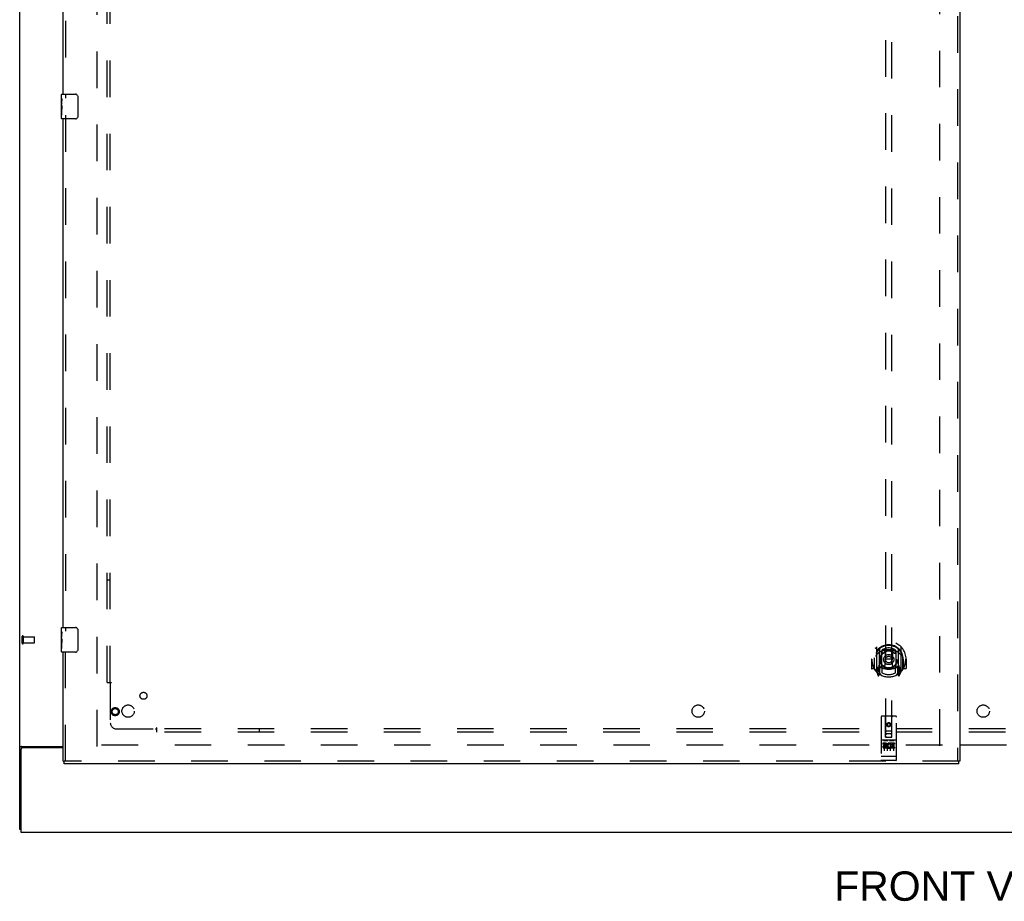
# Model space of a CAD drawing. Header units: inches. Extents: x 0 to 268, y 0 to 174.
# Tile 3 of 79: x 50 to 90, y 45 to 81. Entities that reach past the tile are written whole.
import ezdxf

# ---------------------------------------------------------------- set-up
doc = ezdxf.new("R2010")
doc.units = ezdxf.units.IN
doc.header["$LTSCALE"] = 14.749625
doc.header["$MEASUREMENT"] = 0
doc.linetypes.add('HIDDEN', pattern=[0.2, 0.1, -0.1])
doc.layers.get('0').update_dxf_attribs({"linetype": 'CONTINUOUS'})
for name, color, linetype in [('DEFAULT_2', 8, 'HIDDEN'), ('DIMENSIONS', 7, 'CONTINUOUS'), ('LEFTHAND_DOOR_ASSEMBLY', 7, 'CONTINUOUS'), ('SUBPANEL', 7, 'CONTINUOUS')]:
    doc.layers.add(name, color=color, linetype=linetype)
doc.styles.get("Standard").update_dxf_attribs({"font": 'arial.ttf'})

msp = doc.modelspace()

# ---------------------------------------------------------------- linework, layer by layer
at = {"color": 3, "linetype": 'Continuous'}
for p, q in [((50.143, 48.362), (50.143, 128.154)), ((50.213, 51.706), (51.893, 51.706)), ((51.893, 51.654), (50.255, 51.654)), ((88.08, 51.773), (89.955, 51.773)), ((89.955, 51.758), (88.08, 51.758)), ((50.195, 51.594), (50.195, 48.258)), ((50.195, 48.258), (127.841, 48.258))]:
    msp.add_line(p, q, dxfattribs=at)
at = {"color": 7, "linetype": 'Continuous'}
msp.add_line((50.195, 48.362), (50.143, 48.362), dxfattribs=at)
at = {"color": 3, "linetype": 'Continuous'}
for points in [[(50.178, 51.692), (50.174, 51.69), (50.171, 51.689), (50.167, 51.688), (50.164, 51.686), (50.161, 51.685), (50.158, 51.684), (50.155, 51.682), (50.152, 51.68), (50.15, 51.679), (50.148, 51.677), (50.146, 51.675), (50.145, 51.674), (50.144, 51.672), (50.143, 51.67), (50.143, 51.668), (50.143, 51.666)], [(50.213, 51.706), (50.211, 51.705), (50.208, 51.703), (50.205, 51.702), (50.202, 51.7), (50.199, 51.699), (50.195, 51.697), (50.191, 51.696), (50.186, 51.694), (50.178, 51.692)]]:
    msp.add_lwpolyline(points, dxfattribs=at)
msp.add_arc((50.255, 51.594), 0.06, 90, 180, dxfattribs=at)
at = {"layer": 'DEFAULT_2', "color": 8, "linetype": 'HIDDEN'}
for p, q in [((53.268, 51.706), (53.268, 124.81)), ((87.268, 51.737), (87.268, 124.779)), ((50.247, 55.866), (50.247, 56.15)), ((50.29, 55.866), (50.29, 56.15)), ((50.29, 56.132), (50.737, 56.132)), ((50.747, 55.894), (50.747, 56.122)), ((50.29, 55.884), (50.737, 55.884)), ((87.372, 51.758), (53.282, 51.758))]:
    msp.add_line(p, q, dxfattribs=at)
for centre, radius, start, end in [((50.268, 56.15), 0.0215, 360, 180), ((50.737, 56.122), 0.01, 360, 90), ((50.268, 55.866), 0.0215, 180, 0), ((50.737, 55.894), 0.01, 270, 0)]:
    msp.add_arc(centre, radius, start, end, dxfattribs=at)
at = {"layer": 'LEFTHAND_DOOR_ASSEMBLY', "color": 8, "linetype": 'HIDDEN'}
for p, q in [((87.976, 125.404), (87.976, 51.112)), ((51.997, 98.663), (51.997, 77.853)), ((85.08, 86.088), (85.08, 52.086)), ((85.33, 52.086), (85.33, 86.088)), ((51.997, 77.163), (51.997, 56.353)), ((51.997, 51.112), (51.997, 55.663)), ((84.705, 55.714), (84.705, 54.746)), ((84.823, 55.66), (84.823, 54.644)), ((84.83, 55.635), (84.83, 54.632)), ((85.58, 55.635), (85.58, 54.632)), ((85.588, 55.66), (85.588, 54.644)), ((85.705, 54.746), (85.705, 55.714)), ((84.52, 55.23), (84.505, 55.23)), ((84.505, 55.23), (84.505, 54.857)), ((84.623, 55.23), (84.638, 55.23)), ((84.623, 55.23), (84.623, 54.842)), ((84.63, 55.277), (84.631, 55.279)), ((84.63, 54.819), (84.63, 55.277)), ((84.923, 54.912), (84.923, 55.543)), ((84.93, 55.595), (84.93, 55.493)), ((85.042, 54.886), (85.073, 55.23)), ((85.043, 55.569), (85.073, 55.23)), ((85.338, 55.23), (85.073, 55.23)), ((85.368, 55.569), (85.338, 55.23)), ((85.368, 54.886), (85.338, 55.23)), ((85.48, 55.493), (85.48, 55.595)), ((85.488, 55.543), (85.488, 54.912)), ((85.788, 55.23), (85.773, 55.23)), ((85.78, 55.277), (85.78, 55.279)), ((85.78, 54.819), (85.78, 55.277)), ((85.788, 55.23), (85.788, 54.842)), ((85.905, 55.23), (85.89, 55.23)), ((85.905, 55.23), (85.905, 54.857)), ((84.623, 54.842), (84.52, 54.842)), ((84.623, 54.842), (84.631, 54.857)), ((84.823, 54.901), (84.763, 54.901)), ((84.763, 54.901), (84.763, 54.751)), ((84.833, 54.864), (84.833, 54.657)), ((84.923, 54.902), (84.85, 54.902)), ((84.919, 54.884), (84.853, 54.884)), ((84.93, 54.931), (84.93, 54.679)), ((85.48, 54.679), (85.48, 54.931)), ((85.56, 54.902), (85.488, 54.902)), ((85.558, 54.884), (85.492, 54.884)), ((85.578, 54.657), (85.578, 54.864)), ((85.648, 54.901), (85.588, 54.901)), ((85.648, 54.751), (85.648, 54.901)), ((85.78, 54.857), (85.788, 54.842)), ((85.89, 54.842), (85.788, 54.842)), ((84.71, 54.736), (84.78, 54.56)), ((84.763, 54.751), (84.83, 54.751)), ((84.801, 54.804), (84.771, 54.759)), ((84.801, 54.64), (84.806, 54.637)), ((84.809, 54.563), (84.823, 54.644)), ((84.9, 54.582), (84.83, 54.691)), ((85.58, 54.691), (85.51, 54.582)), ((85.58, 54.751), (85.648, 54.751)), ((85.588, 54.644), (85.602, 54.563)), ((85.609, 54.64), (85.609, 54.64)), ((85.609, 54.64), (85.609, 54.64)), ((85.609, 54.64), (85.609, 54.64)), ((85.64, 54.759), (85.61, 54.804)), ((85.631, 54.56), (85.701, 54.736)), ((84.893, 52.896), (84.893, 51.171)), ((85.488, 52.926), (84.923, 52.926)), ((85.079, 52.086), (85.075, 52.896)), ((85.332, 52.086), (85.335, 52.896)), ((85.518, 51.171), (85.518, 52.896)), ((85.205, 52.658), (85.143, 52.622)), ((85.143, 52.622), (85.153, 52.617)), ((85.143, 52.622), (85.143, 52.55)), ((85.143, 52.55), (85.153, 52.556)), ((85.143, 52.55), (85.205, 52.514)), ((85.205, 52.647), (85.153, 52.617)), ((85.153, 52.617), (85.153, 52.556)), ((85.153, 52.556), (85.205, 52.526)), ((85.268, 52.622), (85.205, 52.658)), ((85.205, 52.658), (85.205, 52.647)), ((85.258, 52.617), (85.205, 52.647)), ((85.205, 52.526), (85.258, 52.556)), ((85.205, 52.514), (85.268, 52.55)), ((85.205, 52.514), (85.205, 52.526)), ((85.268, 52.622), (85.258, 52.617)), ((85.258, 52.556), (85.258, 52.617)), ((85.268, 52.55), (85.258, 52.556)), ((85.268, 52.55), (85.268, 52.622)), ((85.078, 52.336), (85.333, 52.336)), ((85.079, 52.086), (85.08, 52.086)), ((85.08, 52.086), (85.33, 52.086)), ((85.29, 52.211), (85.12, 52.211)), ((85.33, 52.086), (85.332, 52.086)), ((85.488, 51.969), (84.923, 51.969)), ((85.061, 51.847), (84.969, 51.847)), ((84.969, 51.847), (84.969, 51.805)), ((85.061, 51.805), (84.969, 51.805)), ((84.994, 51.953), (85.166, 51.953)), ((85.018, 51.838), (85.018, 51.532)), ((85.065, 51.761), (85.019, 51.761)), ((85.061, 51.72), (85.032, 51.72)), ((85.125, 51.676), (85.032, 51.676)), ((85.125, 51.676), (85.125, 51.634)), ((85.143, 51.838), (85.143, 51.532)), ((85.244, 51.953), (85.416, 51.953)), ((85.257, 51.682), (85.274, 51.643)), ((85.268, 51.838), (85.268, 51.532)), ((85.281, 51.811), (85.268, 51.793)), ((85.278, 51.836), (85.281, 51.835)), ((85.437, 51.847), (85.281, 51.847)), ((85.281, 51.847), (85.281, 51.835)), ((85.281, 51.811), (85.281, 51.634)), ((85.437, 51.805), (85.324, 51.805)), ((85.324, 51.805), (85.324, 51.761)), ((85.416, 51.761), (85.324, 51.761)), ((85.416, 51.719), (85.324, 51.719)), ((85.324, 51.719), (85.324, 51.676)), ((85.437, 51.676), (85.324, 51.676)), ((85.393, 51.838), (85.393, 51.532)), ((85.416, 51.761), (85.416, 51.719)), ((85.437, 51.847), (85.437, 51.805)), ((85.437, 51.676), (85.437, 51.634)), ((84.911, 51.3), (84.91, 51.3)), ((84.912, 51.299), (84.911, 51.3)), ((84.911, 51.3), (84.911, 51.3)), ((84.913, 51.299), (84.912, 51.299)), ((84.914, 51.299), (84.913, 51.299)), ((84.915, 51.299), (84.914, 51.299)), ((84.916, 51.299), (84.915, 51.299)), ((84.915, 51.299), (84.915, 51.299)), ((84.917, 51.299), (84.916, 51.299)), ((84.918, 51.299), (84.917, 51.299)), ((84.919, 51.299), (84.918, 51.299)), ((84.92, 51.299), (84.919, 51.299)), ((84.921, 51.299), (84.92, 51.299)), ((84.92, 51.299), (84.92, 51.299)), ((84.922, 51.299), (84.921, 51.299)), ((84.923, 51.299), (84.922, 51.299)), ((85.488, 51.299), (84.923, 51.299)), ((85.125, 51.634), (85.032, 51.634)), ((85.437, 51.634), (85.281, 51.634)), ((85.488, 51.299), (85.489, 51.299)), ((85.489, 51.299), (85.49, 51.299)), ((85.49, 51.299), (85.491, 51.299)), ((85.491, 51.299), (85.492, 51.299)), ((85.492, 51.299), (85.493, 51.299)), ((85.493, 51.299), (85.494, 51.299)), ((85.493, 51.299), (85.493, 51.299)), ((85.494, 51.299), (85.495, 51.299)), ((85.495, 51.299), (85.496, 51.299)), ((85.496, 51.299), (85.497, 51.299)), ((85.497, 51.299), (85.498, 51.299)), ((85.497, 51.299), (85.497, 51.299)), ((85.498, 51.299), (85.499, 51.299)), ((85.499, 51.299), (85.5, 51.3)), ((85.5, 51.3), (85.501, 51.3)), ((85.501, 51.3), (85.502, 51.3)), ((85.501, 51.3), (85.501, 51.3)), ((88.038, 51.112), (51.935, 51.112)), ((85.488, 51.141), (84.923, 51.141))]:
    msp.add_line(p, q, dxfattribs=at)
at = {"layer": 'LEFTHAND_DOOR_ASSEMBLY', "color": 3, "linetype": 'Continuous'}
for p, q in [((88.08, 125.404), (88.08, 51.112)), ((51.893, 78.008), (51.893, 98.508)), ((51.893, 56.508), (51.893, 77.008)), ((51.893, 51.112), (51.893, 55.508)), ((88.038, 51.008), (51.935, 51.008))]:
    msp.add_line(p, q, dxfattribs=at)
at = {"layer": 'LEFTHAND_DOOR_ASSEMBLY', "color": 7, "linetype": 'Continuous'}
for p, q in [((51.833, 77.848), (51.833, 77.993)), ((51.848, 78.008), (52.388, 78.008)), ((52.488, 77.908), (52.488, 77.108)), ((51.833, 77.59), (51.833, 77.847)), ((51.839, 77.791), (51.833, 77.791)), ((51.833, 77.624), (51.84, 77.624)), ((51.833, 77.023), (51.833, 77.587)), ((51.834, 77.561), (51.833, 77.561)), ((51.84, 77.624), (51.84, 77.76)), ((51.833, 77.429), (51.839, 77.429)), ((51.833, 77.393), (51.84, 77.393)), ((51.833, 77.33), (51.84, 77.33)), ((51.833, 77.163), (51.84, 77.163)), ((51.84, 77.163), (51.84, 77.393)), ((52.388, 77.008), (51.848, 77.008)), ((51.833, 56.348), (51.833, 56.493)), ((51.848, 56.508), (52.388, 56.508)), ((51.833, 56.09), (51.833, 56.347)), ((51.839, 56.291), (51.833, 56.291)), ((51.833, 56.124), (51.84, 56.124)), ((51.833, 55.523), (51.833, 56.087)), ((51.834, 56.061), (51.833, 56.061)), ((51.84, 56.124), (51.84, 56.26)), ((52.488, 56.408), (52.488, 55.608)), ((51.833, 55.929), (51.839, 55.929)), ((51.833, 55.893), (51.84, 55.893)), ((51.833, 55.83), (51.84, 55.83)), ((51.833, 55.663), (51.84, 55.663)), ((51.84, 55.663), (51.84, 55.893)), ((52.388, 55.508), (51.848, 55.508)), ((51.893, 51.112), (51.935, 51.112)), ((51.935, 51.008), (51.935, 51.112)), ((88.08, 51.112), (88.038, 51.112)), ((88.038, 51.008), (88.038, 51.112))]:
    msp.add_line(p, q, dxfattribs=at)
for points in [[(52.481, 77.945), (52.483, 77.939), (52.485, 77.933), (52.486, 77.927), (52.487, 77.921), (52.488, 77.915), (52.488, 77.908)], [(51.833, 77.848), (51.833, 77.844), (51.833, 77.839), (51.834, 77.834), (51.836, 77.821)], [(51.833, 77.59), (51.833, 77.582), (51.834, 77.573), (51.834, 77.563)], [(51.834, 77.563), (51.837, 77.529), (51.838, 77.517), (51.839, 77.505), (51.839, 77.492), (51.84, 77.479), (51.84, 77.466), (51.84, 77.454), (51.839, 77.441), (51.839, 77.428), (51.838, 77.416), (51.837, 77.404)], [(51.836, 77.821), (51.837, 77.813), (51.837, 77.805), (51.838, 77.797)], [(51.838, 77.797), (51.839, 77.788), (51.839, 77.779), (51.84, 77.769), (51.84, 77.76)], [(52.488, 77.108), (52.488, 77.102), (52.487, 77.096), (52.486, 77.09), (52.485, 77.084), (52.483, 77.078), (52.481, 77.072)], [(52.481, 56.445), (52.483, 56.439), (52.485, 56.433), (52.486, 56.427), (52.487, 56.421), (52.488, 56.415), (52.488, 56.408)], [(51.833, 56.348), (51.833, 56.344), (51.833, 56.339), (51.834, 56.334), (51.836, 56.321)], [(51.833, 56.09), (51.833, 56.082), (51.834, 56.073), (51.834, 56.063)], [(51.834, 56.063), (51.837, 56.029), (51.838, 56.017), (51.839, 56.005), (51.839, 55.992), (51.84, 55.979), (51.84, 55.966), (51.84, 55.954), (51.839, 55.941), (51.839, 55.928), (51.838, 55.916), (51.837, 55.904)], [(51.836, 56.321), (51.837, 56.313), (51.837, 56.305), (51.838, 56.297)], [(51.838, 56.297), (51.839, 56.288), (51.839, 56.279), (51.84, 56.269), (51.84, 56.26)], [(52.488, 55.608), (52.488, 55.602), (52.487, 55.596), (52.486, 55.59), (52.485, 55.584), (52.483, 55.578), (52.481, 55.572)]]:
    msp.add_lwpolyline(points, dxfattribs=at)
at = {"layer": 'LEFTHAND_DOOR_ASSEMBLY', "color": 8, "linetype": 'HIDDEN'}
for points in [[(84.66, 55.669), (84.661, 55.67), (84.661, 55.67), (84.662, 55.671), (84.663, 55.672), (84.664, 55.673), (84.664, 55.674), (84.665, 55.674), (84.666, 55.675), (84.667, 55.676), (84.667, 55.677), (84.668, 55.677), (84.669, 55.678), (84.67, 55.679), (84.67, 55.68), (84.671, 55.68), (84.672, 55.681), (84.673, 55.682), (84.674, 55.682), (84.674, 55.683), (84.675, 55.683), (84.676, 55.684), (84.677, 55.685), (84.678, 55.685), (84.679, 55.686), (84.68, 55.686), (84.681, 55.687), (84.681, 55.687), (84.682, 55.688), (84.683, 55.688), (84.684, 55.689), (84.685, 55.689), (84.686, 55.69), (84.687, 55.69), (84.688, 55.691)], [(85.723, 55.691), (85.724, 55.69), (85.725, 55.69), (85.726, 55.689), (85.727, 55.689), (85.728, 55.688), (85.728, 55.688), (85.729, 55.687), (85.73, 55.687), (85.731, 55.686), (85.732, 55.686), (85.733, 55.685), (85.734, 55.685), (85.735, 55.684), (85.735, 55.683), (85.736, 55.683), (85.737, 55.682), (85.738, 55.682), (85.739, 55.681), (85.74, 55.68), (85.74, 55.68), (85.741, 55.679), (85.742, 55.678), (85.743, 55.677), (85.744, 55.677), (85.744, 55.676), (85.745, 55.675), (85.746, 55.674), (85.747, 55.674), (85.747, 55.673), (85.748, 55.672), (85.749, 55.671), (85.749, 55.67), (85.75, 55.67), (85.751, 55.669)], [(84.751, 55.445), (84.75, 55.444), (84.748, 55.442), (84.746, 55.441), (84.745, 55.439), (84.743, 55.438), (84.742, 55.436), (84.74, 55.435), (84.738, 55.433), (84.736, 55.431), (84.735, 55.429), (84.733, 55.427), (84.731, 55.425), (84.729, 55.423), (84.727, 55.421), (84.725, 55.419), (84.723, 55.416), (84.721, 55.414), (84.719, 55.411), (84.717, 55.409), (84.715, 55.406), (84.713, 55.403), (84.71, 55.4), (84.708, 55.397), (84.706, 55.394), (84.703, 55.391), (84.701, 55.387), (84.698, 55.383), (84.696, 55.38), (84.693, 55.376), (84.69, 55.372), (84.688, 55.368), (84.685, 55.363), (84.682, 55.358), (84.679, 55.354), (84.676, 55.349), (84.673, 55.343)], [(85.017, 55.587), (85.023, 55.588), (85.028, 55.59), (85.034, 55.591), (85.039, 55.592), (85.045, 55.594), (85.05, 55.595), (85.055, 55.596), (85.061, 55.597), (85.066, 55.599), (85.072, 55.6), (85.077, 55.601), (85.083, 55.602), (85.088, 55.603), (85.094, 55.604), (85.099, 55.604), (85.105, 55.605), (85.111, 55.606), (85.116, 55.607), (85.122, 55.607), (85.127, 55.608), (85.133, 55.609), (85.138, 55.609), (85.144, 55.61), (85.149, 55.61), (85.155, 55.611), (85.161, 55.611), (85.166, 55.611), (85.172, 55.612), (85.177, 55.612), (85.183, 55.612), (85.189, 55.612), (85.194, 55.612), (85.2, 55.612), (85.205, 55.612), (85.211, 55.612), (85.217, 55.612), (85.222, 55.612), (85.228, 55.612), (85.233, 55.612), (85.239, 55.612), (85.245, 55.611), (85.25, 55.611), (85.256, 55.611), (85.261, 55.61), (85.267, 55.61), (85.272, 55.609), (85.278, 55.609), (85.284, 55.608), (85.289, 55.607), (85.295, 55.607), (85.3, 55.606), (85.306, 55.605), (85.311, 55.604), (85.317, 55.604), (85.322, 55.603), (85.328, 55.602), (85.333, 55.601), (85.339, 55.6), (85.344, 55.599), (85.35, 55.597), (85.355, 55.596), (85.361, 55.595), (85.366, 55.594), (85.372, 55.592), (85.377, 55.591), (85.383, 55.59), (85.388, 55.588), (85.393, 55.587)], [(85.738, 55.343), (85.735, 55.349), (85.732, 55.354), (85.729, 55.358), (85.726, 55.363), (85.723, 55.368), (85.72, 55.372), (85.718, 55.376), (85.715, 55.38), (85.713, 55.383), (85.71, 55.387), (85.708, 55.391), (85.705, 55.394), (85.703, 55.397), (85.701, 55.4), (85.698, 55.403), (85.696, 55.406), (85.694, 55.409), (85.692, 55.411), (85.69, 55.414), (85.688, 55.416), (85.686, 55.419), (85.684, 55.421), (85.682, 55.423), (85.68, 55.425), (85.678, 55.427), (85.676, 55.429), (85.674, 55.431), (85.673, 55.433), (85.671, 55.435), (85.669, 55.436), (85.668, 55.438), (85.666, 55.439), (85.664, 55.441), (85.663, 55.442), (85.661, 55.444), (85.66, 55.445)], [(84.688, 54.769), (84.687, 54.77), (84.686, 54.77), (84.685, 54.771), (84.684, 54.771), (84.683, 54.772), (84.682, 54.772), (84.681, 54.773), (84.681, 54.773), (84.68, 54.774), (84.679, 54.774), (84.678, 54.775), (84.677, 54.775), (84.676, 54.776), (84.675, 54.776), (84.674, 54.777), (84.674, 54.778), (84.673, 54.778), (84.672, 54.779), (84.671, 54.78), (84.67, 54.78), (84.67, 54.781), (84.669, 54.782), (84.668, 54.782), (84.667, 54.783), (84.667, 54.784), (84.666, 54.785), (84.665, 54.785), (84.664, 54.786), (84.664, 54.787), (84.663, 54.788), (84.662, 54.789), (84.661, 54.789), (84.661, 54.79), (84.66, 54.791)], [(85.751, 54.791), (85.75, 54.79), (85.749, 54.789), (85.749, 54.789), (85.748, 54.788), (85.747, 54.787), (85.747, 54.786), (85.746, 54.785), (85.745, 54.785), (85.744, 54.784), (85.744, 54.783), (85.743, 54.782), (85.742, 54.782), (85.741, 54.781), (85.74, 54.78), (85.74, 54.78), (85.739, 54.779), (85.738, 54.778), (85.737, 54.778), (85.736, 54.777), (85.735, 54.776), (85.735, 54.776), (85.734, 54.775), (85.733, 54.775), (85.732, 54.774), (85.731, 54.774), (85.73, 54.773), (85.729, 54.773), (85.728, 54.772), (85.728, 54.772), (85.727, 54.771), (85.726, 54.771), (85.725, 54.77), (85.724, 54.77), (85.723, 54.769)], [(84.988, 51.952), (84.988, 51.952), (84.988, 51.952), (84.988, 51.952), (84.988, 51.952), (84.988, 51.952), (84.988, 51.952), (84.989, 51.952), (84.989, 51.952), (84.989, 51.952), (84.989, 51.952), (84.989, 51.952), (84.989, 51.952), (84.989, 51.952), (84.989, 51.952), (84.989, 51.952), (84.99, 51.952), (84.99, 51.952), (84.99, 51.952), (84.99, 51.952), (84.99, 51.953), (84.99, 51.953), (84.99, 51.953), (84.99, 51.953), (84.991, 51.953), (84.991, 51.953), (84.991, 51.953), (84.991, 51.953), (84.991, 51.953), (84.991, 51.953), (84.991, 51.953), (84.992, 51.953), (84.992, 51.953), (84.992, 51.953), (84.992, 51.953), (84.992, 51.953), (84.993, 51.953), (84.993, 51.953), (84.993, 51.953), (84.993, 51.953), (84.993, 51.953), (84.993, 51.953), (84.994, 51.953), (84.994, 51.953), (84.994, 51.953), (84.994, 51.953)], [(85.166, 51.953), (85.167, 51.953), (85.167, 51.953), (85.167, 51.953), (85.167, 51.953), (85.167, 51.953), (85.168, 51.953), (85.168, 51.953), (85.168, 51.953), (85.168, 51.953), (85.168, 51.953), (85.168, 51.953), (85.169, 51.953), (85.169, 51.953), (85.169, 51.953), (85.169, 51.953), (85.169, 51.953), (85.169, 51.953), (85.17, 51.953), (85.17, 51.953), (85.17, 51.953), (85.17, 51.953), (85.17, 51.953), (85.17, 51.953), (85.17, 51.953), (85.171, 51.953), (85.171, 51.953), (85.171, 51.952), (85.171, 51.952), (85.171, 51.952), (85.171, 51.952), (85.171, 51.952), (85.171, 51.952), (85.172, 51.952), (85.172, 51.952), (85.172, 51.952), (85.172, 51.952), (85.172, 51.952), (85.172, 51.952), (85.172, 51.952), (85.172, 51.952), (85.172, 51.952), (85.173, 51.952), (85.173, 51.952), (85.173, 51.952), (85.173, 51.952), (85.173, 51.952)], [(85.238, 51.952), (85.238, 51.952), (85.238, 51.952), (85.238, 51.952), (85.238, 51.952), (85.238, 51.952), (85.238, 51.952), (85.239, 51.952), (85.239, 51.952), (85.239, 51.952), (85.239, 51.952), (85.239, 51.952), (85.239, 51.952), (85.239, 51.952), (85.239, 51.952), (85.239, 51.952), (85.24, 51.952), (85.24, 51.952), (85.24, 51.952), (85.24, 51.952), (85.24, 51.953), (85.24, 51.953), (85.24, 51.953), (85.24, 51.953), (85.241, 51.953), (85.241, 51.953), (85.241, 51.953), (85.241, 51.953), (85.241, 51.953), (85.241, 51.953), (85.241, 51.953), (85.242, 51.953), (85.242, 51.953), (85.242, 51.953), (85.242, 51.953), (85.242, 51.953), (85.243, 51.953), (85.243, 51.953), (85.243, 51.953), (85.243, 51.953), (85.243, 51.953), (85.243, 51.953), (85.244, 51.953), (85.244, 51.953), (85.244, 51.953), (85.244, 51.953)], [(85.416, 51.953), (85.417, 51.953), (85.417, 51.953), (85.417, 51.953), (85.417, 51.953), (85.417, 51.953), (85.418, 51.953), (85.418, 51.953), (85.418, 51.953), (85.418, 51.953), (85.418, 51.953), (85.418, 51.953), (85.419, 51.953), (85.419, 51.953), (85.419, 51.953), (85.419, 51.953), (85.419, 51.953), (85.419, 51.953), (85.42, 51.953), (85.42, 51.953), (85.42, 51.953), (85.42, 51.953), (85.42, 51.953), (85.42, 51.953), (85.42, 51.953), (85.421, 51.953), (85.421, 51.953), (85.421, 51.952), (85.421, 51.952), (85.421, 51.952), (85.421, 51.952), (85.421, 51.952), (85.422, 51.952), (85.422, 51.952), (85.422, 51.952), (85.422, 51.952), (85.422, 51.952), (85.422, 51.952), (85.422, 51.952), (85.422, 51.952), (85.422, 51.952), (85.422, 51.952), (85.423, 51.952), (85.423, 51.952), (85.423, 51.952), (85.423, 51.952), (85.423, 51.952)], [(84.91, 51.3), (84.909, 51.3), (84.909, 51.3), (84.908, 51.3), (84.908, 51.3), (84.908, 51.3), (84.907, 51.3), (84.907, 51.3), (84.907, 51.3), (84.906, 51.3), (84.906, 51.3), (84.906, 51.3), (84.905, 51.3), (84.905, 51.3), (84.905, 51.301), (84.904, 51.301), (84.904, 51.301), (84.904, 51.301), (84.903, 51.301), (84.903, 51.301), (84.903, 51.301), (84.902, 51.301), (84.902, 51.301), (84.902, 51.301), (84.901, 51.301), (84.901, 51.301), (84.901, 51.301), (84.901, 51.301), (84.9, 51.302), (84.9, 51.302), (84.9, 51.302), (84.899, 51.302), (84.899, 51.302), (84.899, 51.302), (84.899, 51.302), (84.898, 51.302), (84.898, 51.302), (84.898, 51.302), (84.898, 51.302), (84.897, 51.302), (84.897, 51.303), (84.897, 51.303), (84.897, 51.303), (84.897, 51.303), (84.896, 51.303), (84.896, 51.303), (84.896, 51.303), (84.896, 51.303), (84.896, 51.303), (84.896, 51.303), (84.895, 51.303), (84.895, 51.304), (84.895, 51.304), (84.895, 51.304), (84.895, 51.304), (84.895, 51.304), (84.894, 51.304), (84.894, 51.304), (84.894, 51.304), (84.894, 51.304), (84.894, 51.304), (84.894, 51.305), (84.894, 51.305), (84.894, 51.305), (84.894, 51.305), (84.893, 51.305), (84.893, 51.305), (84.893, 51.305), (84.893, 51.305), (84.893, 51.305), (84.893, 51.305), (84.893, 51.306), (84.893, 51.306), (84.893, 51.306), (84.893, 51.306), (84.893, 51.306), (84.893, 51.306), (84.893, 51.306), (84.893, 51.306), (84.893, 51.306)], [(85.502, 51.3), (85.502, 51.3), (85.503, 51.3), (85.503, 51.3), (85.504, 51.3), (85.504, 51.3), (85.504, 51.3), (85.505, 51.3), (85.505, 51.3), (85.505, 51.3), (85.506, 51.3), (85.506, 51.3), (85.506, 51.301), (85.507, 51.301), (85.507, 51.301), (85.507, 51.301), (85.508, 51.301), (85.508, 51.301), (85.508, 51.301), (85.509, 51.301), (85.509, 51.301), (85.509, 51.301), (85.509, 51.301), (85.51, 51.301), (85.51, 51.301), (85.51, 51.301), (85.511, 51.302), (85.511, 51.302), (85.511, 51.302), (85.511, 51.302), (85.512, 51.302), (85.512, 51.302), (85.512, 51.302), (85.512, 51.302), (85.513, 51.302), (85.513, 51.302), (85.513, 51.302), (85.513, 51.302), (85.514, 51.303), (85.514, 51.303), (85.514, 51.303), (85.514, 51.303), (85.514, 51.303), (85.515, 51.303), (85.515, 51.303), (85.515, 51.303), (85.515, 51.303), (85.515, 51.303), (85.515, 51.303), (85.516, 51.304), (85.516, 51.304), (85.516, 51.304), (85.516, 51.304), (85.516, 51.304), (85.516, 51.304), (85.516, 51.304), (85.517, 51.304), (85.517, 51.304), (85.517, 51.304), (85.517, 51.305), (85.517, 51.305), (85.517, 51.305), (85.517, 51.305), (85.517, 51.305), (85.517, 51.305), (85.517, 51.305), (85.518, 51.305), (85.518, 51.305), (85.518, 51.305), (85.518, 51.306), (85.518, 51.306), (85.518, 51.306), (85.518, 51.306), (85.518, 51.306), (85.518, 51.306), (85.518, 51.306), (85.518, 51.306), (85.518, 51.306)]]:
    msp.add_lwpolyline(points, dxfattribs=at)
for centre, radius in [((85.205, 55.212), 0.35), ((85.205, 55.212), 0.335), ((85.205, 55.212), 0.205), ((85.205, 55.212), 0.133), ((53.997, 53.112), 0.164), ((53.997, 53.112), 0.124), ((85.205, 52.586), 0.085), ((85.205, 52.586), 0.0845)]:
    msp.add_circle(centre, radius, dxfattribs=at)
at = {"layer": 'LEFTHAND_DOOR_ASSEMBLY', "color": 7, "linetype": 'Continuous'}
for centre, radius, start, end in [((51.848, 77.993), 0.015, 90, 180), ((52.388, 77.908), 0.1, 21.1999, 90), ((52.388, 77.108), 0.1, 270, 338.7946), ((51.848, 77.023), 0.015, 180, 270), ((51.848, 56.493), 0.015, 90, 180), ((52.388, 56.408), 0.1, 21.1999, 90), ((51.848, 55.523), 0.015, 180, 270), ((52.388, 55.608), 0.1, 270, 338.7946)]:
    msp.add_arc(centre, radius, start, end, dxfattribs=at)
at = {"layer": 'LEFTHAND_DOOR_ASSEMBLY', "color": 8, "linetype": 'HIDDEN'}
for centre, radius, start, end in [((85.205, 55.23), 0.7, 305.5126, 234.4874), ((85.205, 55.227), 0.583, 0.2464, 179.7536), ((85.205, 55.202), 0.58, 7.6622, 172.3378), ((84.72, 55.714), 0.015, 135.0748, 180), ((84.838, 55.66), 0.015, 130.3587, 180), ((84.85, 55.635), 0.02, 129.3378, 179.9984), ((85.205, 55.202), 0.48, 55.0461, 124.9539), ((85.56, 55.635), 0.02, 0, 50.6594), ((85.573, 55.66), 0.015, 0, 49.6413), ((85.69, 55.714), 0.015, 0, 44.9252), ((85.205, 55.23), 0.685, 180, 213.0115), ((84.65, 55.277), 0.02, 172.3378, 180), ((85.205, 54.912), 0.7, 49.529, 130.471), ((84.938, 55.543), 0.015, 112.9863, 180), ((84.96, 55.493), 0.03, 180, 311.1261), ((85.205, 55.212), 0.343, 48.8739, 131.1261), ((85.023, 55.567), 0.02, 5.0796, 105.5752), ((85.388, 55.567), 0.02, 74.4248, 174.9204), ((85.45, 55.493), 0.03, 228.8739, 360), ((85.473, 55.543), 0.015, 0, 67.0137), ((85.76, 55.277), 0.02, 0, 7.6622), ((85.205, 55.23), 0.685, 326.9885, 360), ((84.52, 54.857), 0.015, 180, 270), ((85.205, 55.542), 0.7, 233.2319, 306.7681), ((84.642, 54.906), 0.188, 327.3208, 360), ((84.85, 54.882), 0.02, 90, 180), ((84.853, 54.864), 0.02, 90, 180), ((84.919, 54.864), 0.02, 66.536, 90), ((84.938, 54.912), 0.015, 180, 247.0137), ((85.205, 55.524), 0.7, 246.536, 293.464), ((84.96, 54.931), 0.03, 48.8739, 180), ((85.205, 55.212), 0.343, 228.8739, 311.1261), ((85.022, 54.888), 0.02, 254.3869, 354.9204), ((85.388, 54.888), 0.02, 185.0796, 285.6131), ((85.45, 54.931), 0.03, 0, 131.1261), ((85.473, 54.912), 0.015, 292.9863, 360), ((85.492, 54.864), 0.02, 90, 113.464), ((85.558, 54.864), 0.02, 0, 90), ((85.56, 54.882), 0.02, 0, 90), ((85.768, 54.906), 0.188, 180, 212.6792), ((85.89, 54.857), 0.015, 270, 360), ((84.65, 54.819), 0.02, 180, 215.2961), ((85.205, 55.212), 0.7, 215.2961, 324.7039), ((84.72, 54.746), 0.015, 180, 224.9252), ((84.775, 54.756), 0.005, 147.3208, 270), ((84.794, 54.566), 0.015, 201.8041, 350), ((84.81, 54.676), 0.02, 234.4874, 360), ((84.813, 54.657), 0.02, 234.7457, 360), ((84.85, 54.632), 0.02, 180, 238.5295), ((85.205, 55.212), 0.6, 242.7204, 297.2796), ((85.56, 54.632), 0.02, 301.4688, 359.9992), ((85.598, 54.657), 0.02, 180, 305.2543), ((85.6, 54.676), 0.02, 180, 305.5126), ((85.617, 54.566), 0.015, 190, 338.1959), ((85.635, 54.756), 0.005, 270, 32.6792), ((85.69, 54.746), 0.015, 315.0748, 360), ((85.76, 54.819), 0.02, 324.7039, 360), ((84.923, 52.896), 0.03, 90, 180), ((85.045, 52.896), 0.03, 0, 90), ((85.365, 52.896), 0.03, 90, 180), ((85.488, 52.896), 0.03, 0, 90), ((85.12, 52.171), 0.04, 90, 180), ((85.12, 52.126), 0.04, 180, 270), ((85.29, 52.171), 0.04, 0, 90), ((85.29, 52.126), 0.04, 270, 360), ((84.923, 51.999), 0.03, 180, 270), ((85.032, 51.698), 0.0644, 102.2995, 270.0775), ((85.032, 51.698), 0.0219, 89.9011, 270), ((85.061, 51.783), 0.0635, 270, 90), ((85.061, 51.783), 0.0219, 280.307, 90), ((85.231, 51.74), 0.107, 64.2636, 293.4027), ((85.231, 51.74), 0.0639, 54.8895, 293.4026), ((85.488, 51.999), 0.03, 270, 360), ((84.923, 51.171), 0.03, 180, 270), ((85.488, 51.171), 0.03, 270, 360)]:
    msp.add_arc(centre, radius, start, end, dxfattribs=at)
at = {"layer": 'LEFTHAND_DOOR_ASSEMBLY', "color": 7, "linetype": 'Continuous'}
for centre in [(52.096, 77.424), (52.096, 55.924)]:
    msp.add_ellipse(centre, major_axis=(0.263, 0), ratio=0.432808, start_param=3.141593, end_param=3.321581, dxfattribs=at)
at = {"layer": 'SUBPANEL', "color": 8, "linetype": 'HIDDEN'}
for p, q in [((53.674, 54.29), (53.674, 122.227)), ((53.799, 54.29), (53.799, 122.227)), ((53.799, 58.415), (53.674, 58.415)), ((53.674, 54.29), (53.761, 54.29)), ((53.761, 54.29), (53.84, 54.29)), ((53.78, 54.273), (53.788, 54.265)), ((53.799, 54.254), (53.799, 52.665)), ((55.674, 52.376), (55.674, 52.456)), ((54.049, 52.415), (55.639, 52.415)), ((122.362, 52.415), (55.674, 52.415)), ((55.674, 52.29), (55.674, 52.376)), ((122.362, 52.29), (55.674, 52.29)), ((59.799, 52.415), (59.799, 52.29))]:
    msp.add_line(p, q, dxfattribs=at)
for points in [[(53.761, 54.29), (53.763, 54.288), (53.765, 54.286), (53.768, 54.284), (53.77, 54.283), (53.772, 54.281), (53.774, 54.279), (53.775, 54.278), (53.777, 54.276), (53.779, 54.274), (53.78, 54.273)], [(53.788, 54.265), (53.79, 54.263), (53.792, 54.261), (53.794, 54.259), (53.796, 54.258), (53.797, 54.256), (53.799, 54.254)], [(53.813, 54.264), (53.81, 54.262), (53.808, 54.261), (53.805, 54.259), (53.803, 54.258), (53.801, 54.256), (53.799, 54.254)], [(53.84, 54.29), (53.839, 54.288), (53.838, 54.286), (53.837, 54.284), (53.836, 54.282), (53.835, 54.281), (53.834, 54.279), (53.832, 54.277), (53.83, 54.276), (53.829, 54.274), (53.827, 54.273), (53.825, 54.271), (53.823, 54.27), (53.82, 54.268), (53.818, 54.267), (53.813, 54.264)], [(55.674, 52.456), (55.672, 52.455), (55.67, 52.454), (55.669, 52.453), (55.667, 52.452), (55.665, 52.451), (55.663, 52.449), (55.662, 52.448), (55.66, 52.446), (55.659, 52.444), (55.657, 52.442), (55.656, 52.44), (55.654, 52.438), (55.653, 52.436), (55.651, 52.433)], [(55.651, 52.433), (55.648, 52.428), (55.647, 52.426), (55.645, 52.423), (55.644, 52.421), (55.642, 52.419), (55.64, 52.417), (55.639, 52.415)], [(55.652, 52.401), (55.65, 52.403), (55.648, 52.405), (55.646, 52.407), (55.644, 52.409), (55.642, 52.411), (55.64, 52.413), (55.639, 52.415)], [(55.674, 52.376), (55.672, 52.379), (55.671, 52.381), (55.669, 52.383), (55.667, 52.385), (55.665, 52.387), (55.664, 52.389), (55.662, 52.391), (55.66, 52.393), (55.659, 52.394), (55.657, 52.396), (55.652, 52.401)]]:
    msp.add_lwpolyline(points, dxfattribs=at)
for centre, radius in [((55.137, 53.752), 0.141), ((54.518, 53.133), 0.25), ((77.518, 53.133), 0.25), ((89.018, 53.133), 0.25)]:
    msp.add_circle(centre, radius, dxfattribs=at)
msp.add_arc((54.049, 52.665), 0.25, 180, 270, dxfattribs=at)

# ---------------------------------------------------------------- texts
at = {"layer": 'DIMENSIONS', "color": 2, "linetype": 'Continuous', "insert": (88.19, 46.67), "char_height": 1.1831, "width": 10.35344, "attachment_point": 2, "line_spacing_factor": 0.9}
msp.add_mtext('FRONT VIEW', dxfattribs=at)

doc.saveas('drawing.dxf')
